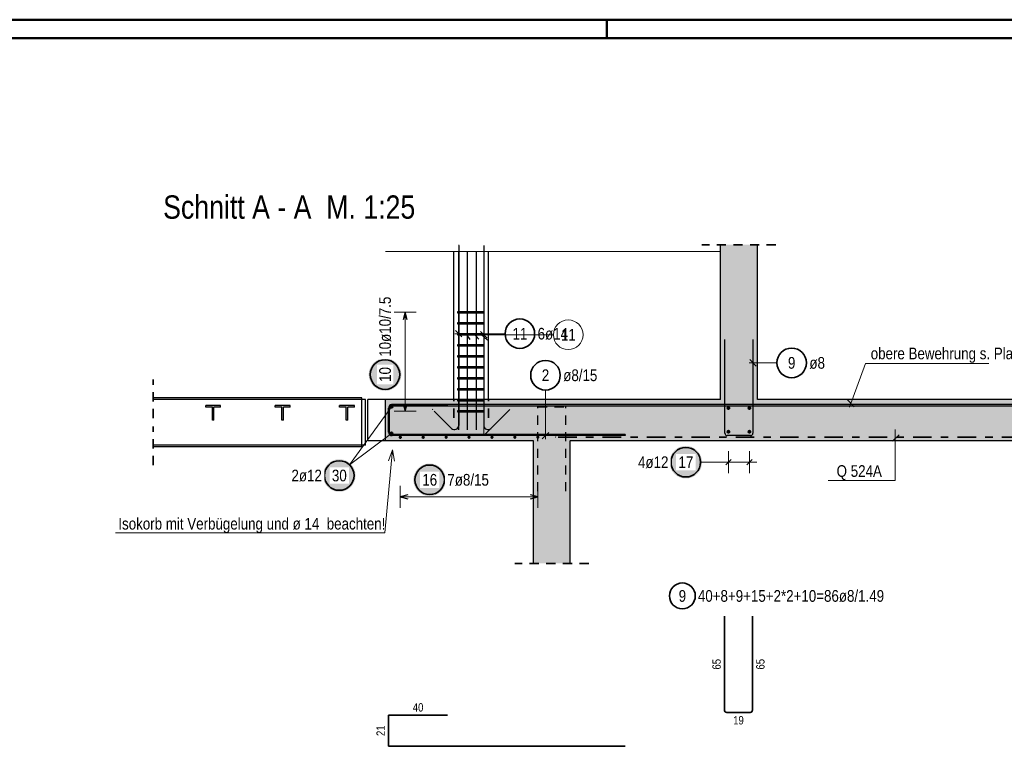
# Model space of a CAD drawing. Header units: millimetres. Extents: x -4 to 113, y -17 to 52.
# Tile 67 of 91: x 50 to 63, y 32 to 42. Entities that reach past the tile are written whole.
import ezdxf

# ---------------------------------------------------------------- set-up
doc = ezdxf.new("R2010")
doc.units = ezdxf.units.MM
doc.linetypes.add('DASHDOT', pattern=[1, 0.5, -0.25, 0, -0.25])
doc.linetypes.add('HIDDEN', pattern=[0.375, 0.25, -0.125])
doc.layers.add('Mattenbewehrung', color=7, linetype='Continuous', lineweight=20)
doc.layers.add('Schraffuren', color=7, linetype='Continuous', lineweight=20)
doc.styles.add('Arial Narrow', font='ARIALN.TTF')

msp = doc.modelspace()

# ---------------------------------------------------------------- hatches: boundary and pattern name
at = {"lineweight": 25, "true_color": 0xffffff}
for points in [[(54.722158, 37.253381), (54.722024, 37.261059), (54.721622, 37.268728), (54.720952, 37.276378), (54.720017, 37.283999), (54.718815, 37.291584), (54.71735, 37.299122), (54.715623, 37.306604), (54.713635, 37.314022), (54.71139, 37.321365), (54.70889, 37.328626), (54.706138, 37.335795), (54.703138, 37.342863), (54.699892, 37.349823), (54.696406, 37.356665), (54.692683, 37.363381), (54.688728, 37.369964), (54.684546, 37.376404), (54.680141, 37.382694), (54.67552, 37.388827), (54.670687, 37.394795), (54.66565, 37.40059), (54.660412, 37.406206), (54.654983, 37.411636), (54.649366, 37.416873), (54.643571, 37.421911), (54.637603, 37.426744), (54.63147, 37.431365), (54.62518, 37.43577), (54.61874, 37.439952), (54.612158, 37.443907), (54.605441, 37.44763), (54.598599, 37.451116), (54.59164, 37.454361), (54.584571, 37.457362), (54.577402, 37.460114), (54.570141, 37.462614), (54.562798, 37.464859), (54.55538, 37.466846), (54.547898, 37.468574), (54.54036, 37.470039), (54.532776, 37.47124), (54.525154, 37.472176), (54.517504, 37.472845), (54.509836, 37.473247), (54.502158, 37.473381), (54.49448, 37.473247), (54.486811, 37.472845), (54.479161, 37.472176), (54.47154, 37.47124), (54.463955, 37.470039), (54.456417, 37.468574), (54.448935, 37.466846), (54.441517, 37.464859), (54.434174, 37.462614), (54.426913, 37.460114), (54.419744, 37.457362), (54.412676, 37.454361), (54.405716, 37.451116), (54.398874, 37.44763), (54.392158, 37.443907), (54.385575, 37.439952), (54.379135, 37.43577), (54.372845, 37.431365), (54.366712, 37.426744), (54.360744, 37.421911), (54.354949, 37.416873), (54.349333, 37.411636), (54.343903, 37.406206), (54.338666, 37.40059), (54.333628, 37.394795), (54.328795, 37.388827), (54.324174, 37.382694), (54.319769, 37.376404), (54.315587, 37.369964), (54.311632, 37.363381), (54.307909, 37.356665), (54.304423, 37.349823), (54.301178, 37.342863), (54.298177, 37.335795), (54.295425, 37.328626), (54.292925, 37.321365), (54.29068, 37.314022), (54.288693, 37.306604), (54.286965, 37.299122), (54.2855, 37.291584), (54.284299, 37.283999), (54.283363, 37.276378), (54.282694, 37.268728), (54.282292, 37.261059), (54.282158, 37.253381), (54.282292, 37.245703), (54.282694, 37.238035), (54.283363, 37.230385), (54.284299, 37.222763), (54.2855, 37.215179), (54.286965, 37.207641), (54.288693, 37.200159), (54.29068, 37.192741), (54.292925, 37.185398), (54.295425, 37.178137), (54.298177, 37.170968), (54.301178, 37.163899), (54.304423, 37.15694), (54.307909, 37.150098), (54.311632, 37.143381), (54.315587, 37.136799), (54.319769, 37.130359), (54.324174, 37.124069), (54.328795, 37.117936), (54.333628, 37.111968), (54.338666, 37.106173), (54.343903, 37.100556), (54.349333, 37.095127), (54.354949, 37.089889), (54.360744, 37.084852), (54.366712, 37.080019), (54.372845, 37.075398), (54.379135, 37.070993), (54.385575, 37.066811), (54.392158, 37.062856), (54.398874, 37.059133), (54.405716, 37.055647), (54.412676, 37.052401), (54.419744, 37.049401), (54.426913, 37.046649), (54.434174, 37.044149), (54.441517, 37.041904), (54.448935, 37.039916), (54.456417, 37.038189), (54.463955, 37.036724), (54.47154, 37.035522), (54.479161, 37.034587), (54.486811, 37.033917), (54.49448, 37.033515), (54.502158, 37.033381), (54.509836, 37.033515), (54.517504, 37.033917), (54.525154, 37.034587), (54.532776, 37.035522), (54.54036, 37.036724), (54.547898, 37.038189), (54.55538, 37.039916), (54.562798, 37.041904), (54.570141, 37.044149), (54.577402, 37.046649), (54.584571, 37.049401), (54.59164, 37.052401), (54.598599, 37.055647), (54.605441, 37.059133), (54.612158, 37.062856), (54.61874, 37.066811), (54.62518, 37.070993), (54.63147, 37.075398), (54.637603, 37.080019), (54.643571, 37.084852), (54.649366, 37.089889), (54.654983, 37.095127), (54.660412, 37.100556), (54.66565, 37.106173), (54.670687, 37.111968), (54.67552, 37.117936), (54.680141, 37.124069), (54.684546, 37.130359), (54.688728, 37.136799), (54.692683, 37.143381), (54.696406, 37.150098), (54.699892, 37.15694), (54.703138, 37.163899), (54.706138, 37.170968), (54.70889, 37.178137), (54.71139, 37.185398), (54.713635, 37.192741), (54.715623, 37.200159), (54.71735, 37.207641), (54.718815, 37.215179), (54.720017, 37.222763), (54.720952, 37.230385), (54.721622, 37.238035)], [(58.789731, 36.068489), (58.789597, 36.076167), (58.789196, 36.083835), (58.788526, 36.091485), (58.78759, 36.099107), (58.786389, 36.106692), (58.784924, 36.11423), (58.783197, 36.121712), (58.781209, 36.129129), (58.778964, 36.136473), (58.776464, 36.143733), (58.773712, 36.150902), (58.770711, 36.157971), (58.767466, 36.164931), (58.76398, 36.171773), (58.760257, 36.178489), (58.756302, 36.185071), (58.75212, 36.191511), (58.747715, 36.197802), (58.743094, 36.203935), (58.738261, 36.209902), (58.733223, 36.215698), (58.727986, 36.221314), (58.722556, 36.226744), (58.71694, 36.231981), (58.711145, 36.237019), (58.705177, 36.241851), (58.699044, 36.246473), (58.692754, 36.250877), (58.686314, 36.25506), (58.679731, 36.259015), (58.673015, 36.262737), (58.666173, 36.266224), (58.659214, 36.269469), (58.652145, 36.272469), (58.644976, 36.275221), (58.637715, 36.277721), (58.630372, 36.279967), (58.622954, 36.281954), (58.615472, 36.283681), (58.607934, 36.285147), (58.60035, 36.286348), (58.592728, 36.287284), (58.585078, 36.287953), (58.577409, 36.288355), (58.569731, 36.288489), (58.562054, 36.288355), (58.554385, 36.287953), (58.546735, 36.287284), (58.539113, 36.286348), (58.531529, 36.285147), (58.523991, 36.283681), (58.516509, 36.281954), (58.509091, 36.279967), (58.501748, 36.277721), (58.494487, 36.275221), (58.487318, 36.272469), (58.480249, 36.269469), (58.47329, 36.266224), (58.466448, 36.262737), (58.459731, 36.259015), (58.453149, 36.25506), (58.446709, 36.250877), (58.440419, 36.246473), (58.434286, 36.241851), (58.428318, 36.237019), (58.422523, 36.231981), (58.416907, 36.226744), (58.411477, 36.221314), (58.40624, 36.215698), (58.401202, 36.209902), (58.396369, 36.203935), (58.391748, 36.197802), (58.387343, 36.191511), (58.383161, 36.185071), (58.379206, 36.178489), (58.375483, 36.171773), (58.371997, 36.164931), (58.368751, 36.157971), (58.365751, 36.150902), (58.362999, 36.143733), (58.360499, 36.136473), (58.358254, 36.129129), (58.356266, 36.121712), (58.354539, 36.11423), (58.353074, 36.106692), (58.351872, 36.099107), (58.350937, 36.091485), (58.350267, 36.083835), (58.349865, 36.076167), (58.349731, 36.068489), (58.349865, 36.060811), (58.350267, 36.053143), (58.350937, 36.045493), (58.351872, 36.037871), (58.353074, 36.030286), (58.354539, 36.022748), (58.356266, 36.015266), (58.358254, 36.007849), (58.360499, 36.000505), (58.362999, 35.993245), (58.365751, 35.986076), (58.368751, 35.979007), (58.371997, 35.972047), (58.375483, 35.965205), (58.379206, 35.958489), (58.383161, 35.951907), (58.387343, 35.945467), (58.391748, 35.939176), (58.396369, 35.933043), (58.401202, 35.927076), (58.40624, 35.92128), (58.411477, 35.915664), (58.416907, 35.910234), (58.422523, 35.904997), (58.428318, 35.899959), (58.434286, 35.895127), (58.440419, 35.890505), (58.446709, 35.886101), (58.453149, 35.881918), (58.459731, 35.877963), (58.466448, 35.874241), (58.47329, 35.870754), (58.480249, 35.867509), (58.487318, 35.864509), (58.494487, 35.861757), (58.501748, 35.859257), (58.509091, 35.857011), (58.516509, 35.855024), (58.523991, 35.853297), (58.531529, 35.851831), (58.539113, 35.85063), (58.546735, 35.849694), (58.554385, 35.849025), (58.562054, 35.848623), (58.569731, 35.848489), (58.577409, 35.848623), (58.585078, 35.849025), (58.592728, 35.849694), (58.60035, 35.85063), (58.607934, 35.851831), (58.615472, 35.853297), (58.622954, 35.855024), (58.630372, 35.857011), (58.637715, 35.859257), (58.644976, 35.861757), (58.652145, 35.864509), (58.659214, 35.867509), (58.666173, 35.870754), (58.673015, 35.874241), (58.679731, 35.877963), (58.686314, 35.881918), (58.692754, 35.886101), (58.699044, 35.890505), (58.705177, 35.895127), (58.711145, 35.899959), (58.71694, 35.904997), (58.722556, 35.910234), (58.727986, 35.915664), (58.733223, 35.92128), (58.738261, 35.927076), (58.743094, 35.933043), (58.747715, 35.939176), (58.75212, 35.945467), (58.756302, 35.951907), (58.760257, 35.958489), (58.76398, 35.965205), (58.767466, 35.972047), (58.770711, 35.979007), (58.773712, 35.986076), (58.776464, 35.993245), (58.778964, 36.000505), (58.781209, 36.007849), (58.783197, 36.015266), (58.784924, 36.022748), (58.786389, 36.030286), (58.78759, 36.037871), (58.788526, 36.045493), (58.789196, 36.053143)]]:
    msp.add_hatch(color=7, dxfattribs=at).paths.add_polyline_path(points)
at = {"layer": 'Mattenbewehrung', "lineweight": 50, "true_color": 0xffffff}
msp.add_hatch(color=7, dxfattribs=at).paths.add_polyline_path([(54.103247, 35.888394), (54.103113, 35.896072), (54.102711, 35.903741), (54.102042, 35.911391), (54.101106, 35.919012), (54.099905, 35.926597), (54.098439, 35.934135), (54.096712, 35.941617), (54.094724, 35.949035), (54.092479, 35.956378), (54.089979, 35.963639), (54.087227, 35.970808), (54.084227, 35.977876), (54.080982, 35.984836), (54.077495, 35.991678), (54.073772, 35.998394), (54.069817, 36.004977), (54.065635, 36.011417), (54.061231, 36.017707), (54.056609, 36.02384), (54.051777, 36.029808), (54.046739, 36.035603), (54.041502, 36.041219), (54.036072, 36.046649), (54.030456, 36.051886), (54.02466, 36.056924), (54.018692, 36.061757), (54.01256, 36.066378), (54.006269, 36.070783), (53.999829, 36.074965), (53.993247, 36.07892), (53.986531, 36.082643), (53.979689, 36.086129), (53.972729, 36.089374), (53.96566, 36.092375), (53.958491, 36.095127), (53.951231, 36.097627), (53.943887, 36.099872), (53.93647, 36.101859), (53.928987, 36.103587), (53.921449, 36.105052), (53.913865, 36.106253), (53.906243, 36.107189), (53.898593, 36.107858), (53.890925, 36.10826), (53.883247, 36.108394), (53.875569, 36.10826), (53.8679, 36.107858), (53.860251, 36.107189), (53.852629, 36.106253), (53.845044, 36.105052), (53.837506, 36.103587), (53.830024, 36.101859), (53.822607, 36.099872), (53.815263, 36.097627), (53.808002, 36.095127), (53.800833, 36.092375), (53.793765, 36.089374), (53.786805, 36.086129), (53.779963, 36.082643), (53.773247, 36.07892), (53.766665, 36.074965), (53.760224, 36.070783), (53.753934, 36.066378), (53.747801, 36.061757), (53.741834, 36.056924), (53.736038, 36.051886), (53.730422, 36.046649), (53.724992, 36.041219), (53.719755, 36.035603), (53.714717, 36.029808), (53.709884, 36.02384), (53.705263, 36.017707), (53.700859, 36.011417), (53.696676, 36.004977), (53.692721, 35.998394), (53.688998, 35.991678), (53.685512, 35.984836), (53.682267, 35.977876), (53.679266, 35.970808), (53.676514, 35.963639), (53.674014, 35.956378), (53.671769, 35.949035), (53.669782, 35.941617), (53.668054, 35.934135), (53.666589, 35.926597), (53.665388, 35.919012), (53.664452, 35.911391), (53.663783, 35.903741), (53.663381, 35.896072), (53.663247, 35.888394), (53.663381, 35.880716), (53.663783, 35.873048), (53.664452, 35.865398), (53.665388, 35.857776), (53.666589, 35.850192), (53.668054, 35.842654), (53.669782, 35.835172), (53.671769, 35.827754), (53.674014, 35.820411), (53.676514, 35.81315), (53.679266, 35.805981), (53.682267, 35.798912), (53.685512, 35.791953), (53.688998, 35.785111), (53.692721, 35.778394), (53.696676, 35.771812), (53.700859, 35.765372), (53.705263, 35.759082), (53.709884, 35.752949), (53.714717, 35.746981), (53.719755, 35.741186), (53.724992, 35.73557), (53.730422, 35.73014), (53.736038, 35.724902), (53.741834, 35.719865), (53.747801, 35.715032), (53.753934, 35.710411), (53.760224, 35.706006), (53.766665, 35.701824), (53.773247, 35.697869), (53.779963, 35.694146), (53.786805, 35.69066), (53.793765, 35.687414), (53.800833, 35.684414), (53.808002, 35.681662), (53.815263, 35.679162), (53.822607, 35.676917), (53.830024, 35.674929), (53.837506, 35.673202), (53.845044, 35.671737), (53.852629, 35.670535), (53.860251, 35.6696), (53.8679, 35.66893), (53.875569, 35.668528), (53.883247, 35.668394), (53.890925, 35.668528), (53.898593, 35.66893), (53.906243, 35.6696), (53.913865, 35.670535), (53.921449, 35.671737), (53.928987, 35.673202), (53.93647, 35.674929), (53.943887, 35.676917), (53.951231, 35.679162), (53.958491, 35.681662), (53.96566, 35.684414), (53.972729, 35.687414), (53.979689, 35.69066), (53.986531, 35.694146), (53.993247, 35.697869), (53.999829, 35.701824), (54.006269, 35.706006), (54.01256, 35.710411), (54.018692, 35.715032), (54.02466, 35.719865), (54.030456, 35.724902), (54.036072, 35.73014), (54.041502, 35.73557), (54.046739, 35.741186), (54.051777, 35.746981), (54.056609, 35.752949), (54.061231, 35.759082), (54.065635, 35.765372), (54.069817, 35.771812), (54.073772, 35.778394), (54.077495, 35.785111), (54.080982, 35.791953), (54.084227, 35.798912), (54.087227, 35.805981), (54.089979, 35.81315), (54.092479, 35.820411), (54.094724, 35.827754), (54.096712, 35.835172), (54.098439, 35.842654), (54.099905, 35.850192), (54.101106, 35.857776), (54.102042, 35.865398), (54.102711, 35.873048)])
at = {"layer": 'Mattenbewehrung', "lineweight": 25, "true_color": 0xffffff}
msp.add_hatch(color=7, dxfattribs=at).paths.add_polyline_path([(55.325409, 35.830499), (55.325275, 35.838177), (55.324873, 35.845846), (55.324204, 35.853496), (55.323268, 35.861117), (55.322066, 35.868702), (55.320601, 35.87624), (55.318874, 35.883722), (55.316886, 35.89114), (55.314641, 35.898483), (55.312141, 35.905744), (55.309389, 35.912913), (55.306389, 35.919981), (55.303143, 35.926941), (55.299657, 35.933783), (55.295934, 35.940499), (55.291979, 35.947082), (55.287797, 35.953522), (55.283392, 35.959812), (55.278771, 35.965945), (55.273938, 35.971913), (55.268901, 35.977708), (55.263663, 35.983324), (55.258234, 35.988754), (55.252617, 35.993991), (55.246822, 35.999029), (55.240854, 36.003862), (55.234721, 36.008483), (55.228431, 36.012888), (55.221991, 36.01707), (55.215409, 36.021025), (55.208692, 36.024748), (55.20185, 36.028234), (55.194891, 36.031479), (55.187822, 36.03448), (55.180653, 36.037232), (55.173392, 36.039732), (55.166049, 36.041977), (55.158632, 36.043964), (55.151149, 36.045692), (55.143611, 36.047157), (55.136027, 36.048358), (55.128405, 36.049294), (55.120755, 36.049963), (55.113087, 36.050365), (55.105409, 36.050499), (55.097731, 36.050365), (55.090062, 36.049963), (55.082412, 36.049294), (55.074791, 36.048358), (55.067206, 36.047157), (55.059668, 36.045692), (55.052186, 36.043964), (55.044768, 36.041977), (55.037425, 36.039732), (55.030164, 36.037232), (55.022995, 36.03448), (55.015927, 36.031479), (55.008967, 36.028234), (55.002125, 36.024748), (54.995409, 36.021025), (54.988826, 36.01707), (54.982386, 36.012888), (54.976096, 36.008483), (54.969963, 36.003862), (54.963995, 35.999029), (54.9582, 35.993991), (54.952584, 35.988754), (54.947154, 35.983324), (54.941917, 35.977708), (54.936879, 35.971913), (54.932046, 35.965945), (54.927425, 35.959812), (54.92302, 35.953522), (54.918838, 35.947082), (54.914883, 35.940499), (54.91116, 35.933783), (54.907674, 35.926941), (54.904429, 35.919981), (54.901428, 35.912913), (54.898676, 35.905744), (54.896176, 35.898483), (54.893931, 35.89114), (54.891944, 35.883722), (54.890216, 35.87624), (54.888751, 35.868702), (54.88755, 35.861117), (54.886614, 35.853496), (54.885945, 35.845846), (54.885543, 35.838177), (54.885409, 35.830499), (54.885543, 35.822821), (54.885945, 35.815153), (54.886614, 35.807503), (54.88755, 35.799881), (54.888751, 35.792297), (54.890216, 35.784759), (54.891944, 35.777276), (54.893931, 35.769859), (54.896176, 35.762516), (54.898676, 35.755255), (54.901428, 35.748086), (54.904429, 35.741017), (54.907674, 35.734058), (54.91116, 35.727216), (54.914883, 35.720499), (54.918838, 35.713917), (54.92302, 35.707477), (54.927425, 35.701187), (54.932046, 35.695054), (54.936879, 35.689086), (54.941917, 35.683291), (54.947154, 35.677674), (54.952584, 35.672245), (54.9582, 35.667007), (54.963995, 35.66197), (54.969963, 35.657137), (54.976096, 35.652516), (54.982386, 35.648111), (54.988826, 35.643929), (54.995409, 35.639974), (55.002125, 35.636251), (55.008967, 35.632765), (55.015927, 35.629519), (55.022995, 35.626519), (55.030164, 35.623767), (55.037425, 35.621267), (55.044768, 35.619022), (55.052186, 35.617034), (55.059668, 35.615307), (55.067206, 35.613842), (55.074791, 35.61264), (55.082412, 35.611704), (55.090062, 35.611035), (55.097731, 35.610633), (55.105409, 35.610499), (55.113087, 35.610633), (55.120755, 35.611035), (55.128405, 35.611704), (55.136027, 35.61264), (55.143611, 35.613842), (55.151149, 35.615307), (55.158632, 35.617034), (55.166049, 35.619022), (55.173392, 35.621267), (55.180653, 35.623767), (55.187822, 35.626519), (55.194891, 35.629519), (55.20185, 35.632765), (55.208692, 35.636251), (55.215409, 35.639974), (55.221991, 35.643929), (55.228431, 35.648111), (55.234721, 35.652516), (55.240854, 35.657137), (55.246822, 35.66197), (55.252617, 35.667007), (55.258234, 35.672245), (55.263663, 35.677674), (55.268901, 35.683291), (55.273938, 35.689086), (55.278771, 35.695054), (55.283392, 35.701187), (55.287797, 35.707477), (55.291979, 35.713917), (55.295934, 35.720499), (55.299657, 35.727216), (55.303143, 35.734058), (55.306389, 35.741017), (55.309389, 35.748086), (55.312141, 35.755255), (55.314641, 35.762516), (55.316886, 35.769859), (55.318874, 35.777276), (55.320601, 35.784759), (55.322066, 35.792297), (55.323268, 35.799881), (55.324204, 35.807503), (55.324873, 35.815153)])
at = {"layer": 'Schraffuren', "lineweight": 13, "true_color": 0xd7ffd7}
for points in [[(59.038018, 36.917715), (59.538018, 36.917715), (59.538018, 39.007521), (59.038018, 39.007521)], [(54.508018, 36.357715), (65.848833, 36.357715), (65.848833, 36.917715), (54.508018, 36.917715)], [(56.50802, 34.699554), (57.00802, 34.699554), (57.00802, 36.357715), (56.50802, 36.357715)]]:
    msp.add_hatch(color=254, dxfattribs=at).paths.add_polyline_path(points)
at = {"layer": 'Schraffuren', "lineweight": 13, "true_color": 0x4682b4}
for points in [[(52.188717, 36.814303), (52.277717, 36.814303), (52.277717, 36.836303), (52.077717, 36.836303), (52.077717, 36.814303), (52.166717, 36.814303), (52.166717, 36.636303), (52.188717, 36.636303)], [(53.128717, 36.814303), (53.217717, 36.814303), (53.217717, 36.836303), (53.017717, 36.836303), (53.017717, 36.814303), (53.106717, 36.814303), (53.106717, 36.636303), (53.128717, 36.636303)], [(53.998717, 36.814303), (54.087717, 36.814303), (54.087717, 36.836303), (53.887717, 36.836303), (53.887717, 36.814303), (53.976717, 36.814303), (53.976717, 36.636303), (53.998717, 36.636303)]]:
    msp.add_hatch(color=145, dxfattribs=at).paths.add_polyline_path(points)

# ---------------------------------------------------------------- linework, layer by layer
at = {"color": 4, "linetype": 'Continuous', "lineweight": 50}
for p, q in [((105, 42.05), (0, 42.05)), ((104.75, 41.8), (1, 41.8))]:
    msp.add_line(p, q, dxfattribs=at)
at = {"color": 4, "linetype": 'Continuous', "lineweight": 50, "ltscale": 0.2}
msp.add_line((57.5, 42.05), (57.5, 41.8), dxfattribs=at)
at = {"color": 9, "linetype": 'Continuous', "lineweight": 0}
for p, q in [((59.038018, 38.9177), (54.508018, 38.9177)), ((55.498018, 37.622533), (55.498018, 39.007521)), ((55.838018, 36.429316), (55.838018, 38.9177)), ((55.498018, 36.61919), (55.498018, 37.5177)), ((55.838018, 36.429316), (56.191571, 36.78287))]:
    msp.add_line(p, q, dxfattribs=at)
at = {"color": 3, "linetype": 'Continuous', "lineweight": 25}
for p, q in [((55.43263, 36.9177), (55.43263, 38.9177)), ((55.498018, 36.5065), (55.498018, 38.9177)), ((55.618018, 36.5065), (55.618018, 38.9177)), ((55.738018, 36.5065), (55.738018, 38.9177)), ((55.903406, 36.9177), (55.903406, 38.9177)), ((55.598717, 37.800172), (55.651149, 37.728319)), ((55.70164, 37.80891), (55.772522, 37.731232)), ((55.802622, 37.795317), (55.887097, 37.71861)), ((54.187717, 36.937703), (51.367717, 36.937703)), ((54.187717, 36.914703), (51.367717, 36.914703)), ((54.187717, 36.9177), (54.187717, 36.937703)), ((54.237717, 36.9177), (54.187717, 36.9177)), ((54.187717, 36.2977), (54.187717, 36.9177)), ((54.237717, 36.2977), (54.237717, 36.9177)), ((54.268586, 36.357702), (54.268586, 36.917702)), ((54.508018, 36.9177), (54.268586, 36.9177)), ((54.508018, 36.357702), (54.268586, 36.357702)), ((54.187717, 36.300703), (51.367717, 36.300703)), ((54.187717, 36.277703), (51.367717, 36.277703)), ((54.237717, 36.2977), (54.187717, 36.2977)), ((54.187717, 36.277703), (54.187717, 36.2977))]:
    msp.add_line(p, q, dxfattribs=at)
at = {"color": 3, "linetype": 'Continuous', "lineweight": 25, "ltscale": 0.5}
for p, q in [((55.498018, 38.995517), (55.498018, 36.564512)), ((55.838018, 38.995517), (55.838018, 36.564512)), ((54.774372, 38.095009), (54.747577, 37.995009)), ((54.801167, 37.995009), (54.774372, 38.095009)), ((55.488018, 38.085009), (55.488018, 38.105009)), ((55.488018, 38.105009), (55.828058, 38.105009)), ((55.828058, 38.085009), (55.488018, 38.085009)), ((55.828058, 38.105009), (55.828058, 38.085009)), ((55.488018, 37.936286), (55.488018, 37.956286)), ((55.488018, 37.956286), (55.828058, 37.956286)), ((55.828058, 37.956286), (55.828058, 37.936286)), ((55.453824, 37.849744), (55.542212, 37.761355)), ((55.828058, 37.936286), (55.488018, 37.936286)), ((55.488018, 37.787563), (55.488018, 37.807563)), ((55.488018, 37.807563), (55.828058, 37.807563)), ((55.828058, 37.787563), (55.488018, 37.787563)), ((55.828058, 37.807563), (55.828058, 37.787563)), ((59.098018, 36.459715), (59.098018, 37.727715)), ((59.478018, 37.727715), (59.478018, 36.459715)), ((55.488018, 37.63884), (55.488018, 37.65884)), ((55.488018, 37.65884), (55.828058, 37.65884)), ((55.828058, 37.63884), (55.488018, 37.63884)), ((55.828058, 37.65884), (55.828058, 37.63884)), ((55.488018, 37.490116), (55.488018, 37.510116)), ((55.488018, 37.510116), (55.828058, 37.510116)), ((55.828058, 37.490116), (55.488018, 37.490116)), ((55.828058, 37.510116), (55.828058, 37.490116)), ((59.433824, 37.455301), (59.522212, 37.366913)), ((55.488018, 37.341393), (55.488018, 37.361393)), ((55.488018, 37.361393), (55.828058, 37.361393)), ((55.828058, 37.341393), (55.488018, 37.341393)), ((55.828058, 37.361393), (55.828058, 37.341393)), ((55.488018, 37.19267), (55.488018, 37.21267)), ((55.488018, 37.21267), (55.828058, 37.21267)), ((55.828058, 37.19267), (55.488018, 37.19267)), ((55.828058, 37.21267), (55.828058, 37.19267)), ((55.488018, 37.043947), (55.488018, 37.063947)), ((55.488018, 37.063947), (55.828058, 37.063947)), ((55.828058, 37.043947), (55.488018, 37.043947)), ((55.828058, 37.063947), (55.828058, 37.043947)), ((55.488018, 36.895224), (55.488018, 36.915224)), ((55.488018, 36.915224), (55.828058, 36.915224)), ((55.828058, 36.895224), (55.488018, 36.895224)), ((55.828058, 36.915224), (55.828058, 36.895224)), ((54.548586, 36.475702), (54.548586, 36.7997)), ((54.564586, 36.475702), (54.564586, 36.7997)), ((54.596586, 36.8477), (55.348586, 36.8477)), ((54.596586, 36.8317), (55.348586, 36.8317)), ((54.747577, 36.8565), (54.774372, 36.7565)), ((54.774372, 36.7565), (54.801167, 36.8565)), ((55.40242, 36.524914), (55.168364, 36.75897)), ((55.348586, 36.8317), (55.348586, 36.8477)), ((55.488018, 36.7465), (55.488018, 36.7665)), ((55.488018, 36.7665), (55.828058, 36.7665)), ((55.828058, 36.7665), (55.828058, 36.7465)), ((55.933616, 36.524914), (56.167672, 36.75897)), ((55.828058, 36.7465), (55.488018, 36.7465)), ((57.748586, 36.4437), (54.596586, 36.443702)), ((57.748586, 36.4277), (54.596586, 36.427702)), ((56.627761, 36.383506), (56.71615, 36.471895)), ((57.748586, 36.4437), (57.748586, 36.4277)), ((59.446018, 36.427715), (59.130018, 36.427715)), ((59.181373, 36.103844), (59.110663, 36.033134)), ((59.181373, 36.103844), (59.110663, 36.033134)), ((59.465373, 36.103844), (59.394662, 36.033134)), ((59.465373, 36.103844), (59.394662, 36.033134))]:
    msp.add_line(p, q, dxfattribs=at)
at = {"color": 2, "linetype": 'HIDDEN', "lineweight": 35, "ltscale": 0.5}
for p, q in [((59.788018, 39.007521), (58.788018, 39.007521)), ((51.367717, 36.664703), (51.367717, 37.187703)), ((55.43263, 36.6677), (55.43263, 36.9177)), ((55.903406, 36.6677), (55.903406, 36.9177)), ((51.367717, 36.027703), (51.367717, 36.550703)), ((57.25802, 34.699554), (56.25802, 34.699554))]:
    msp.add_line(p, q, dxfattribs=at)
at = {"color": 5, "linetype": 'Continuous', "lineweight": 18, "ltscale": 0.5}
for p, q in [((54.924372, 38.095009), (54.624372, 38.095009)), ((54.774372, 36.7565), (54.774372, 38.095009)), ((56.125573, 37.805549), (55.448018, 37.805549)), ((59.801068, 37.411107), (59.428018, 37.411107)), ((56.671956, 37.043896), (56.671956, 36.3777)), ((54.624372, 36.7565), (54.924372, 36.7565)), ((59.146018, 36.218489), (59.146018, 35.918489)), ((59.146018, 36.218489), (59.146018, 35.918489)), ((59.430018, 36.218489), (59.430018, 35.918489)), ((59.430018, 36.218489), (59.430018, 35.918489)), ((58.769731, 36.068489), (59.046018, 36.068489)), ((59.046018, 36.068489), (59.530018, 36.068489))]:
    msp.add_line(p, q, dxfattribs=at)
at = {"color": 9, "linetype": 'Continuous', "lineweight": 0, "ltscale": 0.5}
for p, q in [((55.793824, 37.835361), (55.882212, 37.746973)), ((56.779743, 37.791167), (55.788018, 37.791167))]:
    msp.add_line(p, q, dxfattribs=at)
at = {"color": 3, "linetype": 'HIDDEN', "lineweight": 25, "ltscale": 0.5}
for p, q in [((54.508586, 36.357702), (54.508586, 36.9177)), ((56.56802, 35.675719), (56.56802, 36.817715)), ((56.56802, 36.817715), (56.94802, 36.817715)), ((56.94802, 35.675719), (56.94802, 36.817715))]:
    msp.add_line(p, q, dxfattribs=at)
at = {"color": 5, "linetype": 'Continuous', "lineweight": 18}
for p, q in [((61.402645, 35.81978), (61.402645, 36.512394)), ((61.363596, 36.353048), (61.453396, 36.440207)), ((60.495949, 35.81978), (61.402645, 35.81978))]:
    msp.add_line(p, q, dxfattribs=at)
at = {"color": 2, "linetype": 'DASHDOT', "lineweight": 35, "ltscale": 0.5}
msp.add_line((56.844576, 36.407715), (62.854337, 36.407715), dxfattribs=at)
at = {"color": 2, "linetype": 'Continuous', "lineweight": 35, "ltscale": 0.5}
for p, q in [((59.091641, 32.718128), (59.091641, 33.986128)), ((59.471641, 33.986128), (59.471641, 32.718128)), ((54.548586, 32.22804), (54.548586, 32.648038)), ((54.548586, 32.648038), (55.348586, 32.648038)), ((59.439641, 32.686128), (59.123641, 32.686128)), ((57.748586, 32.228037), (54.548586, 32.22804))]:
    msp.add_line(p, q, dxfattribs=at)
for centre, radius in [((56.325573, 37.805549), 0.2), ((60.001068, 37.411107), 0.2), ((54.502158, 37.253381), 0.2), ((56.671956, 37.243896), 0.2), ((58.569731, 36.068489), 0.2), ((58.523118, 34.2607), 0.175)]:
    msp.add_circle(centre, radius, dxfattribs=at)
at = {"color": 9, "linetype": 'Continuous', "lineweight": 0, "ltscale": 0.5}
msp.add_circle((56.979743, 37.791167), 0.2, dxfattribs=at)
at = {"color": 9, "linetype": 'Continuous', "lineweight": 0}
for centre in [(55.428018, 36.9177), (55.144465, 36.78287), (55.498018, 36.429316), (56.80802, 36.407715), (57.00802, 36.3577)]:
    msp.add_circle(centre, 0.00222, dxfattribs=at)
at = {"color": 4, "linetype": 'Continuous', "lineweight": 50, "ltscale": 0.5}
for centre, radius in [((59.146018, 36.799715), 0.012), ((59.146018, 36.799715), 0.012), ((59.146018, 36.799715), 0.0108), ((59.146018, 36.799715), 0.0084), ((59.146018, 36.799715), 0.006), ((59.146018, 36.799715), 0.0036), ((59.146018, 36.799715), 0.0012), ((59.430018, 36.799715), 0.012), ((59.430018, 36.799715), 0.012), ((59.430018, 36.799715), 0.0108), ((59.430018, 36.799715), 0.0084), ((59.430018, 36.799715), 0.006), ((59.430018, 36.799715), 0.0036), ((59.430018, 36.799715), 0.0012), ((59.146018, 36.479715), 0.012), ((59.146018, 36.479715), 0.012), ((59.146018, 36.479715), 0.0108), ((59.146018, 36.479715), 0.0084), ((59.146018, 36.479715), 0.006), ((59.430018, 36.479715), 0.012), ((59.430018, 36.479715), 0.012), ((59.430018, 36.479715), 0.0108), ((59.430018, 36.479715), 0.0084), ((59.430018, 36.479715), 0.006), ((59.146018, 36.479715), 0.0036), ((59.146018, 36.479715), 0.0012), ((59.430018, 36.479715), 0.0036), ((59.430018, 36.479715), 0.0012)]:
    msp.add_circle(centre, radius, dxfattribs=at)
at = {"color": 3, "linetype": 'Continuous', "lineweight": 25, "ltscale": 0.5}
for centre, radius, start, end in [((54.596586, 36.7997), 0.048, 90, 180), ((54.596586, 36.7997), 0.032, 90, 180), ((55.442018, 36.564512), 0.056, 225, 0), ((55.894018, 36.564512), 0.056, 180, 315), ((54.596586, 36.475702), 0.048, 180, 269.9999576), ((54.596586, 36.475702), 0.032, 180, 269.9999576), ((59.130018, 36.459715), 0.032, 180, 270), ((59.446018, 36.459715), 0.032, 270, 0)]:
    msp.add_arc(centre, radius, start, end, dxfattribs=at)
at = {"color": 2, "linetype": 'Continuous', "lineweight": 35, "ltscale": 0.5}
for centre, start, end in [((59.123641, 32.718128), 180, 270), ((59.439641, 32.718128), 270, 0)]:
    msp.add_arc(centre, 0.032, start, end, dxfattribs=at)
at = {"layer": 'Mattenbewehrung', "color": 3, "linetype": 'Continuous', "lineweight": 25}
for p, q in [((59.038018, 36.917715), (59.038018, 39.007521)), ((59.538018, 36.917715), (59.538018, 39.007521)), ((54.508018, 36.357715), (54.508018, 36.917715)), ((59.038018, 36.9177), (54.508018, 36.9177)), ((65.348833, 36.9177), (59.538018, 36.9177)), ((52.277717, 36.836303), (52.077717, 36.836303)), ((52.077717, 36.814303), (52.077717, 36.836303)), ((52.166717, 36.814303), (52.077717, 36.814303)), ((52.166717, 36.636303), (52.166717, 36.814303)), ((52.277717, 36.814303), (52.188717, 36.814303)), ((52.188717, 36.636303), (52.188717, 36.814303)), ((52.277717, 36.814303), (52.277717, 36.836303)), ((53.217717, 36.836303), (53.017717, 36.836303)), ((53.017717, 36.814303), (53.017717, 36.836303)), ((53.106717, 36.814303), (53.017717, 36.814303)), ((53.106717, 36.636303), (53.106717, 36.814303)), ((53.217717, 36.814303), (53.128717, 36.814303)), ((53.128717, 36.636303), (53.128717, 36.814303)), ((53.217717, 36.814303), (53.217717, 36.836303)), ((54.087717, 36.836303), (53.887717, 36.836303)), ((53.887717, 36.814303), (53.887717, 36.836303)), ((53.976717, 36.814303), (53.887717, 36.814303)), ((53.976717, 36.636303), (53.976717, 36.814303)), ((54.087717, 36.814303), (53.998717, 36.814303)), ((53.998717, 36.636303), (53.998717, 36.814303)), ((54.087717, 36.814303), (54.087717, 36.836303)), ((52.188717, 36.636303), (52.166717, 36.636303)), ((53.128717, 36.636303), (53.106717, 36.636303)), ((53.998717, 36.636303), (53.976717, 36.636303)), ((56.50802, 36.357702), (54.508018, 36.357702)), ((56.50802, 34.699554), (56.50802, 36.357715)), ((57.00802, 34.699554), (57.00802, 36.357715)), ((65.348732, 36.357702), (57.00802, 36.357702))]:
    msp.add_line(p, q, dxfattribs=at)
at = {"layer": 'Mattenbewehrung', "color": 2, "linetype": 'DASHDOT', "lineweight": 35, "ltscale": 0.5}
msp.add_line((62.854337, 36.407715), (65.463506, 36.407715), dxfattribs=at)
at = {"layer": 'Mattenbewehrung', "color": 5, "linetype": 'Continuous', "lineweight": 18, "ltscale": 0.5}
for p, q in [((54.708591, 35.750336), (54.708593, 35.450336)), ((56.568025, 35.450347), (56.568023, 35.750347)), ((56.568024, 35.600347), (54.708592, 35.600336))]:
    msp.add_line(p, q, dxfattribs=at)
at = {"layer": 'Mattenbewehrung', "color": 3, "linetype": 'Continuous', "lineweight": 25, "ltscale": 0.5}
for p, q in [((54.808592, 35.627131), (54.708592, 35.600336)), ((54.708592, 35.600336), (54.808592, 35.573541)), ((56.568024, 35.600347), (56.468024, 35.627141)), ((56.468024, 35.573552), (56.568024, 35.600347))]:
    msp.add_line(p, q, dxfattribs=at)
at = {"layer": 'Mattenbewehrung', "color": 9, "linetype": 'Continuous', "lineweight": 0}
msp.add_circle((55.498018, 37.405011), 0.00222, dxfattribs=at)
at = {"layer": 'Mattenbewehrung', "color": 4, "linetype": 'Continuous', "lineweight": 50, "ltscale": 0.5}
for centre, radius in [((54.590586, 36.8177), 0.012), ((54.590586, 36.8177), 0.012), ((54.590586, 36.8177), 0.0108), ((54.590586, 36.8177), 0.0084), ((54.590586, 36.8177), 0.006), ((54.590586, 36.8177), 0.0036), ((54.590586, 36.8177), 0.0012), ((54.590586, 36.457702), 0.012), ((54.590586, 36.457702), 0.012), ((54.590586, 36.457702), 0.0108), ((54.590586, 36.457702), 0.0084), ((54.590586, 36.457702), 0.006), ((54.590586, 36.457702), 0.0036), ((54.590586, 36.457702), 0.0012), ((54.708587, 36.405703), 0.008), ((54.708587, 36.405703), 0.008), ((54.708587, 36.405703), 0.0072), ((54.708587, 36.405703), 0.0056), ((54.708587, 36.405703), 0.004), ((54.708587, 36.405703), 0.0024), ((54.708587, 36.405703), 0.0008), ((55.018492, 36.405705), 0.008), ((55.018492, 36.405705), 0.008), ((55.018492, 36.405705), 0.0072), ((55.018492, 36.405705), 0.0056), ((55.018492, 36.405705), 0.004), ((55.018492, 36.405705), 0.0024), ((55.018492, 36.405705), 0.0008), ((55.328398, 36.405707), 0.008), ((55.328398, 36.405707), 0.008), ((55.328398, 36.405707), 0.0072), ((55.328398, 36.405707), 0.0056), ((55.328398, 36.405707), 0.004), ((55.328398, 36.405707), 0.0024), ((55.328398, 36.405707), 0.0008), ((55.638303, 36.405709), 0.008), ((55.638303, 36.405709), 0.008), ((55.638303, 36.405709), 0.0072), ((55.638303, 36.405709), 0.0056), ((55.638303, 36.405709), 0.004), ((55.638303, 36.405709), 0.0024), ((55.638303, 36.405709), 0.0008), ((55.948208, 36.405711), 0.008), ((55.948208, 36.405711), 0.008), ((55.948208, 36.405711), 0.0072), ((55.948208, 36.405711), 0.0056), ((55.948208, 36.405711), 0.004), ((55.948208, 36.405711), 0.0024), ((55.948208, 36.405711), 0.0008), ((56.258114, 36.405713), 0.008), ((56.258114, 36.405713), 0.008), ((56.258114, 36.405713), 0.0072), ((56.258114, 36.405713), 0.0056), ((56.258114, 36.405713), 0.004), ((56.258114, 36.405713), 0.0024), ((56.258114, 36.405713), 0.0008), ((56.568019, 36.405715), 0.008), ((56.568019, 36.405715), 0.008), ((56.568019, 36.405715), 0.0072), ((56.568019, 36.405715), 0.0056), ((56.568019, 36.405715), 0.004), ((56.568019, 36.405715), 0.0024), ((56.568019, 36.405715), 0.0008)]:
    msp.add_circle(centre, radius, dxfattribs=at)
at = {"layer": 'Mattenbewehrung', "color": 2, "linetype": 'Continuous', "lineweight": 35, "ltscale": 0.5}
for centre in [(53.883247, 35.888394), (55.105409, 35.830499)]:
    msp.add_circle(centre, 0.2, dxfattribs=at)
at = {"layer": 'Schraffuren', "color": 5, "linetype": 'Continuous', "lineweight": 18}
for p, q in [((60.999174, 37.404289), (60.785379, 36.810413)), ((62.669946, 37.404289), (60.999174, 37.404289)), ((60.745787, 36.92127), (60.848726, 36.818331)), ((54.497897, 35.113647), (54.605364, 36.234375)), ((54.551038, 36.088897), (54.605364, 36.234375)), ((54.605364, 36.234375), (54.631055, 36.081224)), ((54.497897, 35.113647), (50.859367, 35.113647))]:
    msp.add_line(p, q, dxfattribs=at)
at = {"layer": 'Schraffuren', "color": 3, "linetype": 'Continuous', "lineweight": 25}
for p, q in [((65.310138, 36.8477), (54.588586, 36.8477)), ((54.588586, 36.8237), (54.588586, 36.8477)), ((65.310138, 36.8237), (54.588586, 36.8237))]:
    msp.add_line(p, q, dxfattribs=at)

# ---------------------------------------------------------------- texts
at = {"color": 1, "lineweight": 70, "style": 'Arial Narrow'}
msp.add_text('Schnitt A - A  M. 1:25', height=0.315, dxfattribs=at).set_placement((51.501396, 39.359897))
at = {"color": 2, "lineweight": 35, "style": 'Arial Narrow'}
msp.add_text('Q 524A', height=0.1575, dxfattribs=at).set_placement((60.609286, 35.870152))
at = {"color": 2, "lineweight": 35, "char_height": 0.1575, "attachment_point": 1, "line_spacing_factor": 0.9, "style": 'Arial Narrow'}
for s, insert in [('11', (56.226348, 37.884299)), ('6ø14', (56.565573, 37.884299)), ('9', (59.951455, 37.489857)), ('ø8', (60.241068, 37.489857)), ('2', (56.622344, 37.322646)), ('ø8/15', (56.911956, 37.322646)), ('9', (58.473506, 34.33945)), ('40+8+9+15+2*2+10=86ø8/1.49', (58.733118, 34.33945))]:
    msp.add_mtext(s, dxfattribs=dict(at, insert=insert))
at = {"color": 9, "lineweight": 0, "insert": (56.880518, 37.869917), "char_height": 0.1575, "attachment_point": 1, "line_spacing_factor": 0.9, "style": 'Arial Narrow'}
msp.add_mtext('11', dxfattribs=at)
at = {"color": 3, "lineweight": 25, "char_height": 0.1125, "attachment_point": 1, "rotation": 90, "line_spacing_factor": 0.9, "style": 'Arial Narrow'}
for s, insert in [('65', (58.929141, 33.265253)), ('65', (59.521641, 33.265253)), ('21', (54.386086, 32.367164))]:
    msp.add_mtext(s, dxfattribs=dict(at, insert=insert))
at = {"color": 3, "lineweight": 25, "char_height": 0.1125, "attachment_point": 1, "line_spacing_factor": 0.9, "style": 'Arial Narrow'}
for s, insert in [('40', (54.877711, 32.810538)), ('19', (59.210766, 32.636128))]:
    msp.add_mtext(s, dxfattribs=dict(at, insert=insert))
at = {"layer": 'Schraffuren', "color": 2, "lineweight": 35, "style": 'Arial Narrow'}
for s, p in [('obere Bewehrung s. Plan Nr. A-B-EG-12', (61.07044, 37.459717)), ('Isokorb mit Verbügelung und ø 14  beachten!', (50.895487, 35.158643))]:
    msp.add_text(s, height=0.1575, dxfattribs=at).set_placement(p)

# ---------------------------------------------------------------- next in the draw order: texts
at = {"color": 2, "lineweight": 35, "char_height": 0.1575, "attachment_point": 1, "rotation": 90, "line_spacing_factor": 0.9, "style": 'Arial Narrow', "bg_fill": 3, "box_fill_scale": 1.2, "bg_fill_color": 256, "bg_fill_true_color": 13158600, "bg_fill_transparency": 0}
for s, insert in [('10ø10/7.5', (54.423408, 37.493381)), ('10', (54.423408, 37.154156))]:
    msp.add_mtext(s, dxfattribs=dict(at, insert=insert))
at = {"color": 2, "lineweight": 35, "char_height": 0.1575, "attachment_point": 1, "line_spacing_factor": 0.9, "style": 'Arial Narrow', "bg_fill": 3, "box_fill_scale": 1.2, "bg_fill_color": 256, "bg_fill_true_color": 13158600, "bg_fill_transparency": 0}
for s, insert in [('4ø12', (57.923381, 36.147239)), ('17', (58.470506, 36.147239))]:
    msp.add_mtext(s, dxfattribs=dict(at, insert=insert))
at = {"layer": 'Mattenbewehrung', "color": 2, "lineweight": 35, "char_height": 0.1575, "attachment_point": 1, "line_spacing_factor": 0.9, "style": 'Arial Narrow', "bg_fill": 3, "box_fill_scale": 1.2, "bg_fill_color": 256, "bg_fill_true_color": 13158600, "bg_fill_transparency": 0}
for s, insert in [('2ø12', (53.236897, 35.967144)), ('30', (53.784022, 35.967144))]:
    msp.add_mtext(s, dxfattribs=dict(at, insert=insert))
at = {"layer": 'Mattenbewehrung', "color": 2, "lineweight": 35, "char_height": 0.1575, "attachment_point": 1, "rotation": 0.000359, "line_spacing_factor": 0.9, "style": 'Arial Narrow', "bg_fill": 3, "box_fill_scale": 1.2, "bg_fill_color": 256, "bg_fill_true_color": 13158600, "bg_fill_transparency": 0}
for s, insert in [('16', (55.006183, 35.909249)), ('7ø8/15', (55.345408, 35.909251))]:
    msp.add_mtext(s, dxfattribs=dict(at, insert=insert))

# ---------------------------------------------------------------- next in the draw order: linework, layer by layer
at = {"layer": 'Mattenbewehrung', "color": 5, "linetype": 'Continuous', "lineweight": 18, "ltscale": 0.5}
for p in [(54.590586, 36.8177), (54.590586, 36.457702)]:
    msp.add_line(p, (54.022739, 36.031719), dxfattribs=at)

doc.saveas('drawing.dxf')
